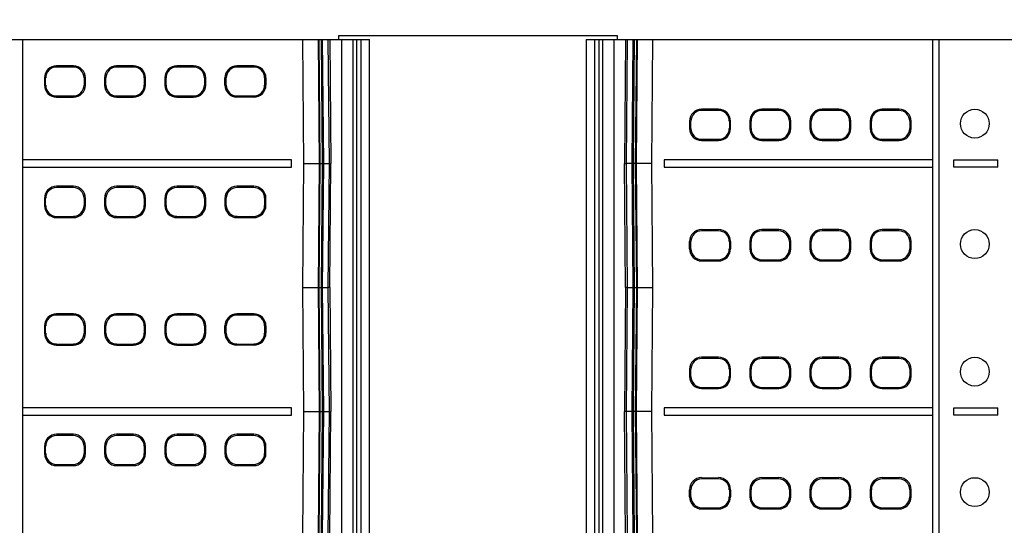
# Model space of a CAD drawing. Header units: inches. Extents: x 0 to 22, y 0 to 17.
# Tile 43 of 51: x 10.635 to 12.245, y 12.615 to 13.441. Entities that reach past the tile are written whole.
import ezdxf

# ---------------------------------------------------------------- set-up
doc = ezdxf.new("R2010")
doc.units = ezdxf.units.IN
doc.header["$LTSCALE"] = 1.21
doc.header["$MEASUREMENT"] = 0
doc.layers.get('0').update_dxf_attribs({"linetype": 'CONTINUOUS'})
doc.layers.add('DIMENSIONS', color=7, linetype='CONTINUOUS')
doc.styles.get("Standard").update_dxf_attribs({"font": 'txt', "width": 0.8})
doc.dimstyles.new('DIMSTYLE_1', dxfattribs={"dimtxt": 0.125, "dimasz": 0.18, "dimexe": 0.125, "dimexo": 0.0625, "dimgap": 0.0625, "dimtad": 0, "dimtih": 1, "dimtoh": 1, "dimdsep": 46, "dimtxsty": 'STANDARD', "dimblk": '_FILLED', "dimblk1": '_FILLED', "dimblk2": '_FILLED', "dimcen": 0.09, "dimadec": 0, "dimazin": 0, "dimtp": 0.02, "dimtm": 0.02, "dimtfac": 1, "dimtofl": 0, "dimtmove": 0, "dimatfit": 3, "dimldrblk": '_FILLED', "dimfxl": 1, "dimtolj": 1, "dimarcsym": 0})

# ---------------------------------------------------------------- blocks, each defined once
blk = doc.blocks.new('_FILLED')
at = {"color": 0, "linetype": 'BYBLOCK'}
blk.add_solid([(0, 0), (-1, 0.1736), (-1, -0.1736)], dxfattribs=at)
blk = doc.blocks.new('*D0')
at = {"layer": 'DIMENSIONS', "color": 2, "linetype": 'CONTINUOUS'}
for p, q in [((8.9341, 13.5372), (7.9365, 13.5372)), ((8.0615, 13.5372), (8.0615, 12.4733)), ((8.0615, 11.1593), (8.0615, 12.2233)), ((10.8498, 11.1593), (7.9365, 11.1593))]:
    blk.add_line(p, q, dxfattribs=at)
at = {"layer": 'DIMENSIONS', "color": 2, "linetype": 'CONTINUOUS', "xscale": 0.18, "yscale": 0.18, "zscale": 0.18}
for p, rotation in [((8.0615, 13.5372), 90), ((8.0615, 11.1593), 270.000000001)]:
    blk.add_blockref('_FILLED', p, dxfattribs=dict(at, rotation=rotation))
at = {"layer": 'DIMENSIONS', "color": 2, "linetype": 'CONTINUOUS', "insert": (8.0615, 12.4108), "char_height": 0.125, "width": 1.225, "attachment_point": 2, "line_spacing_factor": 0.9}
blk.add_mtext('60.4{\\Ftxt.shx;\\W1.000000;\\H0.125000; }[2.378]', dxfattribs=at)
blk = doc.blocks.new('*D1')
at = {"layer": 'DIMENSIONS', "color": 2, "linetype": 'CONTINUOUS'}
for p, q in [((8.8115, 13.3773), (8.8115, 14.4122)), ((13.9565, 13.3773), (13.9565, 14.4122)), ((8.8115, 14.2872), (10.609, 14.2872)), ((13.9565, 14.2872), (12.159, 14.2872))]:
    blk.add_line(p, q, dxfattribs=at)
at = {"layer": 'DIMENSIONS', "color": 2, "linetype": 'CONTINUOUS', "xscale": 0.18, "yscale": 0.18, "zscale": 0.18}
for p, rotation in [((8.8115, 14.2872), 180), ((13.9565, 14.2872), 359.9999999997)]:
    blk.add_blockref('_FILLED', p, dxfattribs=dict(at, rotation=rotation))
at = {"layer": 'DIMENSIONS', "color": 2, "linetype": 'CONTINUOUS', "insert": (11.384, 14.3497), "char_height": 0.125, "width": 1.425, "attachment_point": 2, "line_spacing_factor": 0.9}
blk.add_mtext('130.68{\\Ftxt.shx;\\W1.000000;\\H0.125000; }[5.145]', dxfattribs=at)

msp = doc.modelspace()

# ---------------------------------------------------------------- linework, layer by layer
at = {"color": 7, "linetype": 'CONTINUOUS'}
for p, q in [((8.9719, 13.4093), (11.2067, 13.4093)), ((10.6398, 11.7872), (10.6398, 13.4093)), ((11.0998, 13.2065), (11.098, 13.4093)), ((11.1228, 13.4093), (11.1246, 13.2065)), ((11.1263, 13.2065), (11.1245, 13.4093)), ((11.1277, 13.4093), (11.1295, 13.2065)), ((11.1321, 13.2065), (11.1303, 13.4093)), ((11.139, 13.4093), (11.1408, 13.2065)), ((11.1421, 13.4093), (11.1438, 13.2065)), ((11.1563, 13.4152), (11.1563, 13.4093)), ((11.6124, 13.4152), (11.1563, 13.4152)), ((11.1617, 11.7872), (11.1617, 13.4093)), ((11.1796, 13.4093), (11.1796, 11.7872)), ((11.1862, 11.7872), (11.1862, 13.4093)), ((11.1928, 13.4093), (11.1928, 11.7872)), ((11.2067, 11.7872), (11.2067, 13.4093)), ((11.5613, 13.4093), (11.5613, 11.7872)), ((11.5613, 13.4093), (13.7961, 13.4093)), ((11.5753, 11.7872), (11.5753, 13.4093)), ((11.5819, 13.4093), (11.5819, 11.7872)), ((11.5884, 11.7872), (11.5884, 13.4093)), ((11.6064, 13.4093), (11.6064, 11.7872)), ((11.6124, 13.4093), (11.6124, 13.4152)), ((11.626, 13.4093), (11.6242, 13.2065)), ((11.6273, 13.2065), (11.629, 13.4093)), ((11.6377, 13.4093), (11.636, 13.2065)), ((11.6386, 13.2065), (11.6404, 13.4093)), ((11.6436, 13.4093), (11.6418, 13.2065)), ((11.6435, 13.2065), (11.6452, 13.4093)), ((11.67, 13.4093), (11.6683, 13.2065)), ((12.1283, 11.7872), (12.1283, 13.4093)), ((12.1384, 13.4093), (12.1384, 11.7872)), ((10.7225, 13.366), (10.6949, 13.366)), ((10.7225, 13.364), (10.6949, 13.364)), ((10.8209, 13.366), (10.7933, 13.366)), ((10.8209, 13.364), (10.7933, 13.364)), ((10.9193, 13.366), (10.8918, 13.366)), ((10.9193, 13.364), (10.8918, 13.364)), ((11.0178, 13.366), (10.9902, 13.366)), ((11.0178, 13.364), (10.9902, 13.364)), ((10.6752, 13.3463), (10.6752, 13.3345)), ((10.6772, 13.3423), (10.6772, 13.3462)), ((10.6772, 13.3384), (10.6772, 13.3423)), ((10.6772, 13.3345), (10.6772, 13.3384)), ((10.7401, 13.3462), (10.7401, 13.3423)), ((10.7401, 13.3423), (10.7401, 13.3384)), ((10.7401, 13.3384), (10.7401, 13.3345)), ((10.7422, 13.3345), (10.7422, 13.3463)), ((10.7737, 13.3463), (10.7737, 13.3345)), ((10.7757, 13.3423), (10.7757, 13.3462)), ((10.7757, 13.3384), (10.7757, 13.3423)), ((10.7757, 13.3345), (10.7757, 13.3384)), ((10.8386, 13.3462), (10.8386, 13.3423)), ((10.8386, 13.3423), (10.8386, 13.3384)), ((10.8386, 13.3384), (10.8386, 13.3345)), ((10.8406, 13.3345), (10.8406, 13.3463)), ((10.8721, 13.3463), (10.8721, 13.3345)), ((10.8741, 13.3423), (10.8741, 13.3462)), ((10.8741, 13.3384), (10.8741, 13.3423)), ((10.8741, 13.3345), (10.8741, 13.3384)), ((10.937, 13.3462), (10.937, 13.3423)), ((10.937, 13.3423), (10.937, 13.3384)), ((10.937, 13.3384), (10.937, 13.3345)), ((10.939, 13.3345), (10.939, 13.3463)), ((10.9705, 13.3345), (10.9705, 13.3463)), ((10.9725, 13.3423), (10.9725, 13.3462)), ((10.9725, 13.3384), (10.9725, 13.3423)), ((10.9725, 13.3345), (10.9725, 13.3384)), ((11.0354, 13.3462), (11.0354, 13.3423)), ((11.0354, 13.3423), (11.0354, 13.3384)), ((11.0354, 13.3384), (11.0354, 13.3345)), ((11.0374, 13.3463), (11.0374, 13.3345)), ((10.6949, 13.3168), (10.7225, 13.3168)), ((10.6949, 13.3148), (10.7225, 13.3148)), ((10.7933, 13.3168), (10.8209, 13.3168)), ((10.7933, 13.3148), (10.8209, 13.3148)), ((10.8918, 13.3168), (10.9193, 13.3168)), ((10.8918, 13.3148), (10.9193, 13.3148)), ((10.9902, 13.3168), (11.0178, 13.3168)), ((11.0178, 13.3148), (10.9902, 13.3148)), ((11.7779, 13.2951), (11.7503, 13.2951)), ((11.7779, 13.2931), (11.7503, 13.2931)), ((11.8763, 13.2951), (11.8487, 13.2951)), ((11.8763, 13.2931), (11.8487, 13.2931)), ((11.9747, 13.2951), (11.9472, 13.2951)), ((11.9747, 13.2931), (11.9472, 13.2931)), ((12.0732, 13.2951), (12.0456, 13.2951)), ((12.0732, 13.2931), (12.0456, 13.2931)), ((11.7306, 13.2754), (11.7306, 13.2636)), ((11.7327, 13.2715), (11.7327, 13.2754)), ((11.7956, 13.2754), (11.7956, 13.2715)), ((11.7976, 13.2636), (11.7976, 13.2754)), ((11.8291, 13.2754), (11.8291, 13.2636)), ((11.8311, 13.2715), (11.8311, 13.2754)), ((11.894, 13.2754), (11.894, 13.2715)), ((11.896, 13.2636), (11.896, 13.2754)), ((11.9275, 13.2754), (11.9275, 13.2636)), ((11.9295, 13.2715), (11.9295, 13.2754)), ((11.9924, 13.2754), (11.9924, 13.2715)), ((11.9944, 13.2636), (11.9944, 13.2754)), ((12.0259, 13.2754), (12.0259, 13.2636)), ((12.0279, 13.2715), (12.0279, 13.2754)), ((12.0908, 13.2754), (12.0908, 13.2715)), ((12.0928, 13.2636), (12.0928, 13.2754)), ((11.7327, 13.2676), (11.7327, 13.2715)), ((11.7327, 13.2637), (11.7327, 13.2676)), ((11.7956, 13.2715), (11.7956, 13.2676)), ((11.7956, 13.2676), (11.7956, 13.2637)), ((11.8311, 13.2676), (11.8311, 13.2715)), ((11.8311, 13.2637), (11.8311, 13.2676)), ((11.894, 13.2715), (11.894, 13.2676)), ((11.894, 13.2676), (11.894, 13.2637)), ((11.9295, 13.2676), (11.9295, 13.2715)), ((11.9295, 13.2637), (11.9295, 13.2676)), ((11.9924, 13.2715), (11.9924, 13.2676)), ((11.9924, 13.2676), (11.9924, 13.2637)), ((12.0279, 13.2676), (12.0279, 13.2715)), ((12.0279, 13.2637), (12.0279, 13.2676)), ((12.0908, 13.2715), (12.0908, 13.2676)), ((12.0908, 13.2676), (12.0908, 13.2637)), ((11.7503, 13.2459), (11.7779, 13.2459)), ((11.7503, 13.2439), (11.7779, 13.2439)), ((11.8487, 13.2459), (11.8763, 13.2459)), ((11.8487, 13.2439), (11.8763, 13.2439)), ((11.9472, 13.2459), (11.9747, 13.2459)), ((11.9472, 13.2439), (11.9747, 13.2439)), ((12.0456, 13.2459), (12.0732, 13.2459)), ((12.0456, 13.2439), (12.0732, 13.2439)), ((11.0791, 13.2124), (10.6398, 13.2124)), ((11.0791, 13.2006), (11.0791, 13.2124)), ((11.689, 13.2124), (11.689, 13.2006)), ((12.1283, 13.2124), (11.689, 13.2124)), ((12.1629, 13.2006), (12.1629, 13.2124)), ((12.1629, 13.2124), (12.2346, 13.2124)), ((12.2346, 13.2006), (12.2346, 13.2124)), ((10.6398, 13.2006), (11.0791, 13.2006)), ((11.098, 13.0038), (11.0998, 13.2065)), ((11.0998, 13.2065), (11.1246, 13.2065)), ((11.1246, 13.2065), (11.1228, 13.0038)), ((11.1245, 13.0038), (11.1263, 13.2065)), ((11.1246, 13.2065), (11.1263, 13.2065)), ((11.1263, 13.2065), (11.1295, 13.2065)), ((11.1295, 13.2065), (11.1277, 13.0038)), ((11.1295, 13.2065), (11.1318, 13.2065)), ((11.1303, 13.0037), (11.1321, 13.2065)), ((11.1318, 13.2065), (11.1321, 13.2065)), ((11.1321, 13.2065), (11.1408, 13.2065)), ((11.1408, 13.2065), (11.139, 13.0038)), ((11.1408, 13.2065), (11.1438, 13.2065)), ((11.1421, 13.0037), (11.1438, 13.2065)), ((11.626, 13.0037), (11.6242, 13.2065)), ((11.6242, 13.2065), (11.6273, 13.2065)), ((11.629, 13.0038), (11.6273, 13.2065)), ((11.636, 13.2065), (11.6273, 13.2065)), ((11.636, 13.2065), (11.6377, 13.0038)), ((11.6363, 13.2065), (11.636, 13.2065)), ((11.6386, 13.2065), (11.6363, 13.2065)), ((11.6404, 13.0038), (11.6386, 13.2065)), ((11.6418, 13.2065), (11.6386, 13.2065)), ((11.6418, 13.2065), (11.6436, 13.0038)), ((11.6418, 13.2065), (11.6435, 13.2065)), ((11.6452, 13.0038), (11.6435, 13.2065)), ((11.6683, 13.2065), (11.6435, 13.2065)), ((11.6683, 13.2065), (11.67, 13.0038)), ((11.689, 13.2006), (12.1283, 13.2006)), ((12.2346, 13.2006), (12.1629, 13.2006)), ((10.7225, 13.1691), (10.6949, 13.1691)), ((10.7225, 13.1672), (10.6949, 13.1672)), ((10.8209, 13.1691), (10.7933, 13.1691)), ((10.8209, 13.1672), (10.7933, 13.1672)), ((10.9193, 13.1691), (10.8918, 13.1691)), ((10.9193, 13.1672), (10.8918, 13.1672)), ((11.0178, 13.1691), (10.9902, 13.1691)), ((11.0178, 13.1672), (10.9902, 13.1672)), ((10.6752, 13.1494), (10.6752, 13.1376)), ((10.6772, 13.1455), (10.6772, 13.1494)), ((10.6772, 13.1415), (10.6772, 13.1455)), ((10.7401, 13.1494), (10.7401, 13.1455)), ((10.7401, 13.1455), (10.7401, 13.1415)), ((10.7422, 13.1376), (10.7422, 13.1494)), ((10.7737, 13.1494), (10.7737, 13.1376)), ((10.7757, 13.1455), (10.7757, 13.1494)), ((10.7757, 13.1415), (10.7757, 13.1455)), ((10.8386, 13.1494), (10.8386, 13.1455)), ((10.8386, 13.1455), (10.8386, 13.1415)), ((10.8406, 13.1376), (10.8406, 13.1494)), ((10.8721, 13.1494), (10.8721, 13.1376)), ((10.8741, 13.1455), (10.8741, 13.1494)), ((10.8741, 13.1415), (10.8741, 13.1455)), ((10.937, 13.1494), (10.937, 13.1455)), ((10.937, 13.1455), (10.937, 13.1415)), ((10.939, 13.1376), (10.939, 13.1494)), ((10.9705, 13.1494), (10.9705, 13.1376)), ((10.9725, 13.1455), (10.9725, 13.1494)), ((10.9725, 13.1415), (10.9725, 13.1455)), ((11.0354, 13.1494), (11.0354, 13.1455)), ((11.0354, 13.1455), (11.0354, 13.1415)), ((11.0374, 13.1376), (11.0374, 13.1494)), ((10.6772, 13.1376), (10.6772, 13.1415)), ((10.7401, 13.1415), (10.7401, 13.1376)), ((10.7757, 13.1376), (10.7757, 13.1415)), ((10.8386, 13.1415), (10.8386, 13.1376)), ((10.8741, 13.1376), (10.8741, 13.1415)), ((10.937, 13.1415), (10.937, 13.1376)), ((10.9725, 13.1376), (10.9725, 13.1415)), ((11.0354, 13.1415), (11.0354, 13.1376)), ((10.6949, 13.1199), (10.7225, 13.1199)), ((10.6949, 13.1179), (10.7225, 13.1179)), ((10.7933, 13.1199), (10.8209, 13.1199)), ((10.7933, 13.1179), (10.8209, 13.1179)), ((10.8918, 13.1199), (10.9193, 13.1199)), ((10.8918, 13.1179), (10.9193, 13.1179)), ((10.9902, 13.1199), (11.0178, 13.1199)), ((10.9902, 13.1179), (11.0178, 13.1179)), ((11.7503, 13.0983), (11.7779, 13.0983)), ((11.7779, 13.0963), (11.7503, 13.0963)), ((11.8763, 13.0983), (11.8487, 13.0983)), ((11.8763, 13.0963), (11.8487, 13.0963)), ((11.9747, 13.0983), (11.9472, 13.0983)), ((11.9747, 13.0963), (11.9472, 13.0963)), ((12.0732, 13.0983), (12.0456, 13.0983)), ((12.0732, 13.0963), (12.0456, 13.0963)), ((11.7306, 13.0668), (11.7306, 13.0786)), ((11.7327, 13.0747), (11.7327, 13.0786)), ((11.7327, 13.0707), (11.7327, 13.0747)), ((11.7327, 13.0668), (11.7327, 13.0707)), ((11.7956, 13.0786), (11.7956, 13.0747)), ((11.7956, 13.0747), (11.7956, 13.0707)), ((11.7956, 13.0707), (11.7956, 13.0668)), ((11.7976, 13.0786), (11.7976, 13.0668)), ((11.8291, 13.0786), (11.8291, 13.0668)), ((11.8311, 13.0747), (11.8311, 13.0786)), ((11.8311, 13.0707), (11.8311, 13.0747)), ((11.8311, 13.0668), (11.8311, 13.0707)), ((11.894, 13.0786), (11.894, 13.0747)), ((11.894, 13.0747), (11.894, 13.0707)), ((11.894, 13.0707), (11.894, 13.0668)), ((11.896, 13.0668), (11.896, 13.0786)), ((11.9275, 13.0786), (11.9275, 13.0668)), ((11.9295, 13.0747), (11.9295, 13.0786)), ((11.9295, 13.0707), (11.9295, 13.0747)), ((11.9295, 13.0668), (11.9295, 13.0707)), ((11.9924, 13.0786), (11.9924, 13.0747)), ((11.9924, 13.0747), (11.9924, 13.0707)), ((11.9924, 13.0707), (11.9924, 13.0668)), ((11.9944, 13.0668), (11.9944, 13.0786)), ((12.0259, 13.0786), (12.0259, 13.0668)), ((12.0279, 13.0747), (12.0279, 13.0786)), ((12.0279, 13.0707), (12.0279, 13.0747)), ((12.0279, 13.0668), (12.0279, 13.0707)), ((12.0908, 13.0786), (12.0908, 13.0747)), ((12.0908, 13.0747), (12.0908, 13.0707)), ((12.0908, 13.0707), (12.0908, 13.0668)), ((12.0928, 13.0668), (12.0928, 13.0786)), ((11.7503, 13.049), (11.7779, 13.049)), ((11.7503, 13.0471), (11.7779, 13.0471)), ((11.8487, 13.049), (11.8763, 13.049)), ((11.8487, 13.0471), (11.8763, 13.0471)), ((11.9472, 13.049), (11.9747, 13.049)), ((11.9472, 13.0471), (11.9747, 13.0471)), ((12.0456, 13.049), (12.0732, 13.049)), ((12.0456, 13.0471), (12.0732, 13.0471)), ((11.0998, 12.801), (11.098, 13.0038)), ((11.098, 13.0038), (11.1228, 13.0038)), ((11.1228, 13.0038), (11.1246, 12.801)), ((11.1245, 13.0038), (11.1228, 13.0038)), ((11.1263, 12.801), (11.1245, 13.0038)), ((11.1245, 13.0038), (11.1277, 13.0038)), ((11.1277, 13.0038), (11.1295, 12.801)), ((11.1303, 13.0038), (11.1277, 13.0038)), ((11.1321, 12.801), (11.1303, 13.0038)), ((11.1303, 13.0038), (11.139, 13.0038)), ((11.139, 13.0038), (11.1408, 12.801)), ((11.1421, 13.0038), (11.139, 13.0038)), ((11.1421, 13.0038), (11.1438, 12.801)), ((11.626, 13.0038), (11.6242, 12.801)), ((11.629, 13.0038), (11.626, 13.0038)), ((11.6273, 12.801), (11.629, 13.0038)), ((11.629, 13.0038), (11.6377, 13.0038)), ((11.6377, 13.0038), (11.636, 12.801)), ((11.6377, 13.0038), (11.6404, 13.0038)), ((11.6386, 12.801), (11.6404, 13.0038)), ((11.6404, 13.0038), (11.6436, 13.0038)), ((11.6436, 13.0038), (11.6418, 12.801)), ((11.6435, 12.801), (11.6452, 13.0038)), ((11.6452, 13.0038), (11.6436, 13.0038)), ((11.6452, 13.0038), (11.67, 13.0038)), ((11.67, 13.0038), (11.6683, 12.801)), ((10.7225, 12.9605), (10.6949, 12.9605)), ((10.7225, 12.9585), (10.6949, 12.9585)), ((10.8209, 12.9605), (10.7933, 12.9605)), ((10.8209, 12.9585), (10.7933, 12.9585)), ((10.9193, 12.9605), (10.8918, 12.9605)), ((10.9193, 12.9585), (10.8918, 12.9585)), ((11.0178, 12.9605), (10.9902, 12.9605)), ((11.0178, 12.9585), (10.9902, 12.9585)), ((10.6752, 12.9408), (10.6752, 12.929)), ((10.6772, 12.9368), (10.6772, 12.9407)), ((10.6772, 12.9329), (10.6772, 12.9368)), ((10.7401, 12.9407), (10.7401, 12.9368)), ((10.7401, 12.9368), (10.7401, 12.9329)), ((10.7422, 12.929), (10.7422, 12.9408)), ((10.7737, 12.9408), (10.7737, 12.929)), ((10.7757, 12.9368), (10.7757, 12.9407)), ((10.7757, 12.9329), (10.7757, 12.9368)), ((10.8386, 12.9407), (10.8386, 12.9368)), ((10.8386, 12.9368), (10.8386, 12.9329)), ((10.8406, 12.929), (10.8406, 12.9408)), ((10.8721, 12.9408), (10.8721, 12.929)), ((10.8741, 12.9368), (10.8741, 12.9407)), ((10.8741, 12.9329), (10.8741, 12.9368)), ((10.937, 12.9407), (10.937, 12.9368)), ((10.937, 12.9368), (10.937, 12.9329)), ((10.939, 12.929), (10.939, 12.9408)), ((10.9705, 12.929), (10.9705, 12.9408)), ((10.9725, 12.9368), (10.9725, 12.9407)), ((10.9725, 12.9329), (10.9725, 12.9368)), ((11.0354, 12.9407), (11.0354, 12.9368)), ((11.0354, 12.9368), (11.0354, 12.9329)), ((11.0374, 12.9408), (11.0374, 12.929)), ((10.6772, 12.929), (10.6772, 12.9329)), ((10.7401, 12.9329), (10.7401, 12.929)), ((10.7757, 12.929), (10.7757, 12.9329)), ((10.8386, 12.9329), (10.8386, 12.929)), ((10.8741, 12.929), (10.8741, 12.9329)), ((10.937, 12.9329), (10.937, 12.929)), ((10.9725, 12.929), (10.9725, 12.9329)), ((11.0354, 12.9329), (11.0354, 12.929)), ((10.6949, 12.9112), (10.7225, 12.9112)), ((10.6949, 12.9093), (10.7225, 12.9093)), ((10.7933, 12.9112), (10.8209, 12.9112)), ((10.7933, 12.9093), (10.8209, 12.9093)), ((10.8918, 12.9112), (10.9193, 12.9112)), ((10.8918, 12.9093), (10.9193, 12.9093)), ((10.9902, 12.9112), (11.0178, 12.9112)), ((11.0178, 12.9093), (10.9902, 12.9093)), ((11.7779, 12.8896), (11.7503, 12.8896)), ((11.7779, 12.8876), (11.7503, 12.8876)), ((11.8763, 12.8896), (11.8487, 12.8896)), ((11.8763, 12.8876), (11.8487, 12.8876)), ((11.9747, 12.8896), (11.9472, 12.8896)), ((11.9747, 12.8876), (11.9472, 12.8876)), ((12.0732, 12.8896), (12.0456, 12.8896)), ((12.0732, 12.8876), (12.0456, 12.8876)), ((11.7306, 12.8699), (11.7306, 12.8581)), ((11.7327, 12.866), (11.7327, 12.8699)), ((11.7956, 12.8699), (11.7956, 12.866)), ((11.7976, 12.8581), (11.7976, 12.8699)), ((11.8291, 12.8699), (11.8291, 12.8581)), ((11.8311, 12.866), (11.8311, 12.8699)), ((11.894, 12.8699), (11.894, 12.866)), ((11.896, 12.8581), (11.896, 12.8699)), ((11.9275, 12.8699), (11.9275, 12.8581)), ((11.9295, 12.866), (11.9295, 12.8699)), ((11.9924, 12.8699), (11.9924, 12.866)), ((11.9944, 12.8581), (11.9944, 12.8699)), ((12.0259, 12.8699), (12.0259, 12.8581)), ((12.0279, 12.866), (12.0279, 12.8699)), ((12.0908, 12.8699), (12.0908, 12.866)), ((12.0928, 12.8581), (12.0928, 12.8699)), ((11.7327, 12.8621), (11.7327, 12.866)), ((11.7327, 12.8581), (11.7327, 12.8621)), ((11.7956, 12.866), (11.7956, 12.8621)), ((11.7956, 12.8621), (11.7956, 12.8581)), ((11.8311, 12.8621), (11.8311, 12.866)), ((11.8311, 12.8581), (11.8311, 12.8621)), ((11.894, 12.866), (11.894, 12.8621)), ((11.894, 12.8621), (11.894, 12.8581)), ((11.9295, 12.8621), (11.9295, 12.866)), ((11.9295, 12.8581), (11.9295, 12.8621)), ((11.9924, 12.866), (11.9924, 12.8621)), ((11.9924, 12.8621), (11.9924, 12.8581)), ((12.0279, 12.8621), (12.0279, 12.866)), ((12.0279, 12.8581), (12.0279, 12.8621)), ((12.0908, 12.866), (12.0908, 12.8621)), ((12.0908, 12.8621), (12.0908, 12.8581)), ((11.7503, 12.8404), (11.7779, 12.8404)), ((11.7503, 12.8384), (11.7779, 12.8384)), ((11.8487, 12.8404), (11.8763, 12.8404)), ((11.8487, 12.8384), (11.8763, 12.8384)), ((11.9472, 12.8404), (11.9747, 12.8404)), ((11.9472, 12.8384), (11.9747, 12.8384)), ((12.0456, 12.8404), (12.0732, 12.8404)), ((12.0456, 12.8384), (12.0732, 12.8384)), ((11.0791, 12.8069), (10.6398, 12.8069)), ((11.0791, 12.7951), (11.0791, 12.8069)), ((11.689, 12.8069), (11.689, 12.7951)), ((12.1283, 12.8069), (11.689, 12.8069)), ((12.1629, 12.8069), (12.2346, 12.8069)), ((12.1629, 12.7951), (12.1629, 12.8069)), ((12.2346, 12.7951), (12.2346, 12.8069)), ((10.6398, 12.7951), (11.0791, 12.7951)), ((11.098, 12.5983), (11.0998, 12.801)), ((11.0998, 12.801), (11.1246, 12.801)), ((11.1246, 12.801), (11.1228, 12.5983)), ((11.1245, 12.5982), (11.1263, 12.801)), ((11.1246, 12.801), (11.1263, 12.801)), ((11.1263, 12.801), (11.1295, 12.801)), ((11.1295, 12.801), (11.1277, 12.5983)), ((11.1295, 12.801), (11.1318, 12.801)), ((11.1303, 12.5982), (11.1321, 12.801)), ((11.1318, 12.801), (11.1321, 12.801)), ((11.1321, 12.801), (11.1408, 12.801)), ((11.1408, 12.801), (11.139, 12.5983)), ((11.1408, 12.801), (11.1438, 12.801)), ((11.1421, 12.5982), (11.1438, 12.801)), ((11.626, 12.5982), (11.6242, 12.801)), ((11.6273, 12.801), (11.6242, 12.801)), ((11.629, 12.5983), (11.6273, 12.801)), ((11.636, 12.801), (11.6273, 12.801)), ((11.636, 12.801), (11.6377, 12.5983)), ((11.6363, 12.801), (11.636, 12.801)), ((11.6386, 12.801), (11.6363, 12.801)), ((11.6404, 12.5983), (11.6386, 12.801)), ((11.6418, 12.801), (11.6386, 12.801)), ((11.6418, 12.801), (11.6436, 12.5983)), ((11.6435, 12.801), (11.6418, 12.801)), ((11.6452, 12.5983), (11.6435, 12.801)), ((11.6683, 12.801), (11.6435, 12.801)), ((11.6683, 12.801), (11.67, 12.5983)), ((11.689, 12.7951), (12.1283, 12.7951)), ((12.2346, 12.7951), (12.1629, 12.7951)), ((10.7225, 12.7636), (10.6949, 12.7636)), ((10.7225, 12.7616), (10.6949, 12.7616)), ((10.8209, 12.7636), (10.7933, 12.7636)), ((10.8209, 12.7616), (10.7933, 12.7616)), ((10.9193, 12.7636), (10.8918, 12.7636)), ((10.9193, 12.7616), (10.8918, 12.7616)), ((11.0178, 12.7636), (10.9902, 12.7636)), ((11.0178, 12.7616), (10.9902, 12.7616)), ((10.6752, 12.7439), (10.6752, 12.7321)), ((10.6772, 12.74), (10.6772, 12.7439)), ((10.7401, 12.7439), (10.7401, 12.74)), ((10.7422, 12.7321), (10.7422, 12.7439)), ((10.7737, 12.7439), (10.7737, 12.7321)), ((10.7757, 12.74), (10.7757, 12.7439)), ((10.8386, 12.7439), (10.8386, 12.74)), ((10.8406, 12.7321), (10.8406, 12.7439)), ((10.8721, 12.7439), (10.8721, 12.7321)), ((10.8741, 12.74), (10.8741, 12.7439)), ((10.937, 12.7439), (10.937, 12.74)), ((10.939, 12.7321), (10.939, 12.7439)), ((10.9705, 12.7439), (10.9705, 12.7321)), ((10.9725, 12.74), (10.9725, 12.7439)), ((11.0354, 12.7439), (11.0354, 12.74)), ((11.0374, 12.7321), (11.0374, 12.7439)), ((10.6772, 12.736), (10.6772, 12.74)), ((10.6772, 12.7321), (10.6772, 12.736)), ((10.7401, 12.74), (10.7401, 12.736)), ((10.7401, 12.736), (10.7401, 12.7321)), ((10.7757, 12.736), (10.7757, 12.74)), ((10.7757, 12.7321), (10.7757, 12.736)), ((10.8386, 12.74), (10.8386, 12.736)), ((10.8386, 12.736), (10.8386, 12.7321)), ((10.8741, 12.736), (10.8741, 12.74)), ((10.8741, 12.7321), (10.8741, 12.736)), ((10.937, 12.74), (10.937, 12.736)), ((10.937, 12.736), (10.937, 12.7321)), ((10.9725, 12.736), (10.9725, 12.74)), ((10.9725, 12.7321), (10.9725, 12.736)), ((11.0354, 12.74), (11.0354, 12.736)), ((11.0354, 12.736), (11.0354, 12.7321)), ((10.6949, 12.7144), (10.7225, 12.7144)), ((10.6949, 12.7124), (10.7225, 12.7124)), ((10.7933, 12.7144), (10.8209, 12.7144)), ((10.7933, 12.7124), (10.8209, 12.7124)), ((10.8918, 12.7144), (10.9193, 12.7144)), ((10.8918, 12.7124), (10.9193, 12.7124)), ((10.9902, 12.7144), (11.0178, 12.7144)), ((10.9902, 12.7124), (11.0178, 12.7124)), ((11.7503, 12.6927), (11.7779, 12.6927)), ((11.8763, 12.6927), (11.8487, 12.6927)), ((11.9747, 12.6927), (11.9472, 12.6927)), ((12.0732, 12.6927), (12.0456, 12.6927)), ((11.7779, 12.6908), (11.7503, 12.6908)), ((11.8763, 12.6908), (11.8487, 12.6908)), ((11.9747, 12.6908), (11.9472, 12.6908)), ((12.0732, 12.6908), (12.0456, 12.6908)), ((11.7306, 12.6613), (11.7306, 12.6731)), ((11.7327, 12.6692), (11.7327, 12.6731)), ((11.7327, 12.6652), (11.7327, 12.6692)), ((11.7327, 12.6613), (11.7327, 12.6652)), ((11.7956, 12.6731), (11.7956, 12.6692)), ((11.7956, 12.6692), (11.7956, 12.6652)), ((11.7956, 12.6652), (11.7956, 12.6613)), ((11.7976, 12.6731), (11.7976, 12.6613)), ((11.8291, 12.6731), (11.8291, 12.6613)), ((11.8311, 12.6692), (11.8311, 12.6731)), ((11.8311, 12.6652), (11.8311, 12.6692)), ((11.8311, 12.6613), (11.8311, 12.6652)), ((11.894, 12.6731), (11.894, 12.6692)), ((11.894, 12.6692), (11.894, 12.6652)), ((11.894, 12.6652), (11.894, 12.6613)), ((11.896, 12.6613), (11.896, 12.6731)), ((11.9275, 12.6731), (11.9275, 12.6613)), ((11.9295, 12.6692), (11.9295, 12.6731)), ((11.9295, 12.6652), (11.9295, 12.6692)), ((11.9295, 12.6613), (11.9295, 12.6652)), ((11.9924, 12.6731), (11.9924, 12.6692)), ((11.9924, 12.6692), (11.9924, 12.6652)), ((11.9924, 12.6652), (11.9924, 12.6613)), ((11.9944, 12.6613), (11.9944, 12.6731)), ((12.0259, 12.6731), (12.0259, 12.6613)), ((12.0279, 12.6692), (12.0279, 12.6731)), ((12.0279, 12.6652), (12.0279, 12.6692)), ((12.0279, 12.6613), (12.0279, 12.6652)), ((12.0908, 12.6731), (12.0908, 12.6692)), ((12.0908, 12.6692), (12.0908, 12.6652)), ((12.0908, 12.6652), (12.0908, 12.6613)), ((12.0928, 12.6613), (12.0928, 12.6731)), ((11.7503, 12.6435), (11.7779, 12.6435)), ((11.7503, 12.6416), (11.7779, 12.6416)), ((11.8487, 12.6435), (11.8763, 12.6435)), ((11.8487, 12.6416), (11.8763, 12.6416)), ((11.9472, 12.6435), (11.9747, 12.6435)), ((11.9472, 12.6416), (11.9747, 12.6416)), ((12.0456, 12.6435), (12.0732, 12.6435)), ((12.0456, 12.6416), (12.0732, 12.6416))]:
    msp.add_line(p, q, dxfattribs=at)
for centre in [(12.1972, 13.2715), (12.1972, 13.0746), (12.1972, 12.866), (12.1972, 12.6691)]:
    msp.add_circle(centre, 0.0236, dxfattribs=at)
for centre, radius, start, end in [((10.6949, 13.3463), 0.0197, 90, 180), ((10.6949, 13.3464), 0.0176, 90.0743, 180.062), ((10.7225, 13.3463), 0.0197, 0, 90), ((10.7225, 13.3464), 0.0176, 359.9613, 89.9943), ((10.7933, 13.3463), 0.0197, 90, 180), ((10.7934, 13.3464), 0.0176, 90.0743, 180.062), ((10.8209, 13.3463), 0.0197, 0, 90), ((10.8209, 13.3464), 0.0176, 359.9472, 89.9257), ((10.8918, 13.3463), 0.0197, 90, 180), ((10.8918, 13.3464), 0.0176, 90.0743, 180.062), ((10.9193, 13.3463), 0.0197, 0, 90), ((10.9193, 13.3464), 0.0176, 47.3004, 89.9943), ((10.9192, 13.3463), 0.0178, 359.9613, 47.3138), ((10.9902, 13.3463), 0.0197, 90, 180), ((10.9902, 13.3464), 0.0176, 90.0057, 180.0303), ((11.0178, 13.3463), 0.0197, 0, 90), ((11.0177, 13.3464), 0.0176, 359.9472, 89.9257), ((10.6949, 13.3345), 0.0197, 180, 270), ((10.6949, 13.3344), 0.0176, 179.9333, 269.9309), ((10.7225, 13.3345), 0.0197, 270, 360), ((10.7225, 13.3344), 0.0176, 270.0691, 0.0761), ((10.7933, 13.3345), 0.0197, 180, 270), ((10.7933, 13.3344), 0.0176, 179.9333, 269.9309), ((10.8209, 13.3345), 0.0197, 270, 360), ((10.8209, 13.3344), 0.0176, 270.0691, 0.0761), ((10.8918, 13.3345), 0.0197, 180, 270), ((10.8918, 13.3344), 0.0176, 179.9594, 270.0243), ((10.9193, 13.3345), 0.0197, 270, 360), ((10.9193, 13.3344), 0.0176, 270.0691, 0.0761), ((10.9902, 13.3345), 0.0197, 180, 270), ((10.9902, 13.3344), 0.0176, 179.9333, 269.9309), ((11.0178, 13.3345), 0.0197, 270, 360), ((11.0178, 13.3344), 0.0176, 270.0691, 0.0761), ((11.7503, 13.2754), 0.0197, 90, 180), ((11.7503, 13.2755), 0.0176, 90.0691, 180.0761), ((11.7779, 13.2754), 0.0197, 0, 90), ((11.7779, 13.2755), 0.0176, 359.9594, 90.0243), ((11.8487, 13.2754), 0.0197, 90, 180), ((11.8487, 13.2755), 0.0176, 90.0691, 180.0761), ((11.8763, 13.2754), 0.0197, 0, 90), ((11.8763, 13.2755), 0.0176, 359.9594, 90.0243), ((11.9472, 13.2754), 0.0197, 90, 180), ((11.9472, 13.2755), 0.0176, 90.0691, 180.0761), ((11.9747, 13.2754), 0.0197, 0, 90), ((11.9747, 13.2755), 0.0176, 359.9594, 90.0243), ((12.0456, 13.2754), 0.0197, 90, 180), ((12.0456, 13.2755), 0.0176, 89.9758, 180.032), ((12.0732, 13.2754), 0.0197, 0, 90), ((12.0732, 13.2755), 0.0176, 359.9333, 89.9309), ((11.7503, 13.2636), 0.0197, 180, 270), ((11.7503, 13.2635), 0.0176, 179.9472, 269.9257), ((11.7779, 13.2636), 0.0197, 270, 360), ((11.7779, 13.2635), 0.0176, 270.0743, 0.062), ((11.8487, 13.2636), 0.0197, 180, 270), ((11.8487, 13.2635), 0.0176, 179.9613, 269.9943), ((11.8763, 13.2636), 0.0197, 270, 360), ((11.8763, 13.2635), 0.0176, 270.0743, 0.062), ((11.9472, 13.2636), 0.0197, 180, 270), ((11.9472, 13.2635), 0.0176, 179.9613, 269.9943), ((11.9747, 13.2636), 0.0197, 270, 360), ((11.9747, 13.2635), 0.0176, 270.0743, 0.062), ((12.0456, 13.2636), 0.0197, 180, 270), ((12.0456, 13.2635), 0.0176, 179.9472, 269.9257), ((12.0732, 13.2636), 0.0197, 270, 360), ((12.0731, 13.2635), 0.0176, 270.0743, 0.062), ((10.6949, 13.1494), 0.0197, 90, 180), ((10.6949, 13.1495), 0.0176, 90.0743, 180.062), ((10.7225, 13.1494), 0.0197, 0, 90), ((10.7225, 13.1495), 0.0176, 359.9472, 89.9257), ((10.7933, 13.1494), 0.0197, 90, 180), ((10.7934, 13.1495), 0.0176, 90.0743, 180.062), ((10.8209, 13.1494), 0.0197, 0, 90), ((10.8209, 13.1495), 0.0176, 359.9613, 89.9943), ((10.8918, 13.1494), 0.0197, 90, 180), ((10.8918, 13.1495), 0.0176, 90.0743, 180.062), ((10.9193, 13.1494), 0.0197, 0, 90), ((10.9193, 13.1495), 0.0176, 47.3004, 89.9943), ((10.9192, 13.1494), 0.0178, 359.9613, 47.3138), ((10.9902, 13.1494), 0.0197, 90, 180), ((10.9902, 13.1495), 0.0176, 90.0743, 180.062), ((11.0178, 13.1494), 0.0197, 0, 90), ((11.0177, 13.1495), 0.0176, 359.9472, 89.9257), ((10.6949, 13.1376), 0.0197, 180, 270), ((10.6949, 13.1375), 0.0176, 179.9333, 269.9309), ((10.7225, 13.1376), 0.0197, 270, 360), ((10.7225, 13.1376), 0.0176, 269.9758, 0.032), ((10.7933, 13.1376), 0.0197, 180, 270), ((10.7933, 13.1376), 0.0176, 179.9594, 270.0243), ((10.8209, 13.1376), 0.0197, 270, 360), ((10.8209, 13.1375), 0.0176, 270.0691, 0.0761), ((10.8918, 13.1376), 0.0197, 180, 270), ((10.8918, 13.1376), 0.0176, 179.9594, 270.0243), ((10.9193, 13.1376), 0.0197, 270, 360), ((10.9193, 13.1375), 0.0176, 270.0691, 0.0761), ((10.9902, 13.1376), 0.0197, 180, 270), ((10.9902, 13.1376), 0.0176, 179.9594, 270.0243), ((11.0178, 13.1376), 0.0197, 270, 360), ((11.0178, 13.1375), 0.0176, 270.0691, 0.0761), ((11.7503, 13.0786), 0.0197, 90, 180), ((11.7503, 13.0787), 0.0176, 90.0691, 180.0761), ((11.7779, 13.0786), 0.0197, 0, 90), ((11.7779, 13.0787), 0.0176, 359.9333, 89.9309), ((11.8487, 13.0786), 0.0197, 90, 180), ((11.8487, 13.0787), 0.0176, 90.0691, 180.0761), ((11.8763, 13.0786), 0.0197, 0, 90), ((11.8763, 13.0786), 0.0176, 359.9594, 90.0243), ((11.9472, 13.0786), 0.0197, 90, 180), ((11.9472, 13.0787), 0.0176, 90.0691, 180.0761), ((11.9747, 13.0786), 0.0197, 0, 90), ((11.9747, 13.0787), 0.0176, 359.9333, 89.9309), ((12.0456, 13.0786), 0.0197, 90, 180), ((12.0456, 13.0787), 0.0176, 90.0691, 180.0761), ((12.0732, 13.0786), 0.0197, 0, 90), ((12.0732, 13.0787), 0.0176, 359.9333, 89.9309), ((11.7503, 13.0668), 0.0197, 180, 270), ((11.7503, 13.0667), 0.0176, 179.9472, 269.9257), ((11.7779, 13.0668), 0.0197, 270, 360), ((11.7779, 13.0667), 0.0176, 270.0057, 0.0303), ((11.8487, 13.0668), 0.0197, 180, 270), ((11.8487, 13.0667), 0.0176, 179.9613, 269.9943), ((11.8763, 13.0668), 0.0197, 270, 360), ((11.8763, 13.0667), 0.0176, 270.0743, 0.062), ((11.9472, 13.0668), 0.0197, 180, 270), ((11.9472, 13.0667), 0.0176, 179.9472, 269.9257), ((11.9747, 13.0668), 0.0197, 270, 360), ((11.9747, 13.0667), 0.0176, 270.0743, 0.062), ((12.0456, 13.0668), 0.0197, 180, 270), ((12.0456, 13.0667), 0.0176, 179.9613, 269.9943), ((12.0732, 13.0668), 0.0197, 270, 360), ((12.0731, 13.0667), 0.0176, 270.0743, 0.062), ((10.6949, 12.9408), 0.0197, 90, 180), ((10.6949, 12.9409), 0.0176, 90.0743, 180.062), ((10.7225, 12.9408), 0.0197, 0, 90), ((10.7225, 12.9409), 0.0176, 359.9613, 89.9943), ((10.7933, 12.9408), 0.0197, 90, 180), ((10.7934, 12.9409), 0.0176, 90.0743, 180.062), ((10.8209, 12.9408), 0.0197, 0, 90), ((10.8209, 12.9409), 0.0176, 359.9472, 89.9257), ((10.8918, 12.9408), 0.0197, 90, 180), ((10.8918, 12.9409), 0.0176, 90.0743, 180.062), ((10.9193, 12.9408), 0.0197, 0, 90), ((10.9193, 12.9409), 0.0176, 47.3004, 89.9943), ((10.9192, 12.9408), 0.0178, 359.9613, 47.3138), ((10.9902, 12.9408), 0.0197, 90, 180), ((10.9902, 12.9409), 0.0176, 90.0057, 180.0303), ((11.0178, 12.9408), 0.0197, 0, 90), ((11.0177, 12.9409), 0.0176, 359.9472, 89.9257), ((10.6949, 12.929), 0.0197, 180, 270), ((10.6949, 12.9289), 0.0176, 179.9333, 269.9309), ((10.7225, 12.929), 0.0197, 270, 360), ((10.7225, 12.9289), 0.0176, 270.0691, 0.0761), ((10.7933, 12.929), 0.0197, 180, 270), ((10.7933, 12.9289), 0.0176, 179.9333, 269.9309), ((10.8209, 12.929), 0.0197, 270, 360), ((10.8209, 12.9289), 0.0176, 270.0691, 0.0761), ((10.8918, 12.929), 0.0197, 180, 270), ((10.8918, 12.9289), 0.0176, 179.9594, 270.0243), ((10.9193, 12.929), 0.0197, 270, 360), ((10.9193, 12.9289), 0.0176, 270.0691, 0.0761), ((10.9902, 12.929), 0.0197, 180, 270), ((10.9902, 12.9289), 0.0176, 179.9333, 269.9309), ((11.0178, 12.929), 0.0197, 270, 360), ((11.0178, 12.9289), 0.0176, 270.0691, 0.0761), ((11.7503, 12.8699), 0.0197, 90, 180), ((11.7503, 12.87), 0.0176, 90.0691, 180.0761), ((11.7779, 12.8699), 0.0197, 0, 90), ((11.7779, 12.87), 0.0176, 359.9594, 90.0243), ((11.8487, 12.8699), 0.0197, 90, 180), ((11.8487, 12.87), 0.0176, 90.0691, 180.0761), ((11.8763, 12.8699), 0.0197, 0, 90), ((11.8763, 12.87), 0.0176, 359.9594, 90.0243), ((11.9472, 12.8699), 0.0197, 90, 180), ((11.9472, 12.87), 0.0176, 90.0691, 180.0761), ((11.9747, 12.8699), 0.0197, 0, 90), ((11.9747, 12.87), 0.0176, 359.9594, 90.0243), ((12.0456, 12.8699), 0.0197, 90, 180), ((12.0456, 12.87), 0.0176, 89.9758, 180.032), ((12.0732, 12.8699), 0.0197, 0, 90), ((12.0732, 12.87), 0.0176, 359.9333, 89.9309), ((11.7503, 12.8581), 0.0197, 180, 270), ((11.7503, 12.858), 0.0176, 179.9472, 269.9257), ((11.7779, 12.8581), 0.0197, 270, 360), ((11.7779, 12.858), 0.0176, 270.0743, 0.062), ((11.8487, 12.8581), 0.0197, 180, 270), ((11.8487, 12.858), 0.0176, 179.9613, 269.9943), ((11.8763, 12.8581), 0.0197, 270, 360), ((11.8763, 12.858), 0.0176, 270.0743, 0.062), ((11.9472, 12.8581), 0.0197, 180, 270), ((11.9472, 12.858), 0.0176, 179.9613, 269.9943), ((11.9747, 12.8581), 0.0197, 270, 360), ((11.9747, 12.858), 0.0176, 270.0743, 0.062), ((12.0456, 12.8581), 0.0197, 180, 270), ((12.0456, 12.858), 0.0176, 179.9472, 269.9257), ((12.0732, 12.8581), 0.0197, 270, 360), ((12.0731, 12.858), 0.0176, 270.0743, 0.062), ((10.6949, 12.7439), 0.0197, 90, 180), ((10.6949, 12.744), 0.0176, 90.0743, 180.062), ((10.7225, 12.7439), 0.0197, 0, 90), ((10.7225, 12.744), 0.0176, 359.9472, 89.9257), ((10.7933, 12.7439), 0.0197, 90, 180), ((10.7934, 12.744), 0.0176, 90.0743, 180.062), ((10.8209, 12.7439), 0.0197, 0, 90), ((10.8209, 12.744), 0.0176, 359.9613, 89.9943), ((10.8918, 12.7439), 0.0197, 90, 180), ((10.8918, 12.744), 0.0176, 90.0743, 180.062), ((10.9193, 12.7439), 0.0197, 0, 90), ((10.9193, 12.744), 0.0176, 47.3004, 89.9943), ((10.9192, 12.7439), 0.0178, 359.9613, 47.3138), ((10.9902, 12.7439), 0.0197, 90, 180), ((10.9902, 12.744), 0.0176, 90.0743, 180.062), ((11.0178, 12.7439), 0.0197, 0, 90), ((11.0177, 12.744), 0.0176, 359.9472, 89.9257), ((10.6949, 12.7321), 0.0197, 180, 270), ((10.6949, 12.732), 0.0176, 179.9333, 269.9309), ((10.7225, 12.7321), 0.0197, 270, 360), ((10.7225, 12.732), 0.0176, 269.9758, 0.032), ((10.7933, 12.7321), 0.0197, 180, 270), ((10.7933, 12.732), 0.0176, 179.9594, 270.0243), ((10.8209, 12.7321), 0.0197, 270, 360), ((10.8209, 12.732), 0.0176, 270.0691, 0.0761), ((10.8918, 12.7321), 0.0197, 180, 270), ((10.8918, 12.732), 0.0176, 179.9594, 270.0243), ((10.9193, 12.7321), 0.0197, 270, 360), ((10.9193, 12.732), 0.0176, 270.0691, 0.0761), ((10.9902, 12.7321), 0.0197, 180, 270), ((10.9902, 12.732), 0.0176, 179.9594, 270.0243), ((11.0178, 12.7321), 0.0197, 270, 360), ((11.0178, 12.732), 0.0176, 270.0691, 0.0761), ((11.7503, 12.6731), 0.0197, 90, 180), ((11.7779, 12.6731), 0.0197, 0, 90), ((11.8487, 12.6731), 0.0197, 90, 180), ((11.8763, 12.6731), 0.0197, 0, 90), ((11.9472, 12.6731), 0.0197, 90, 180), ((11.9747, 12.6731), 0.0197, 0, 90), ((12.0456, 12.6731), 0.0197, 90, 180), ((12.0732, 12.6731), 0.0197, 0, 90), ((11.7503, 12.6731), 0.0176, 90.0691, 180.0761), ((11.7779, 12.6731), 0.0176, 359.9333, 89.9309), ((11.8487, 12.6731), 0.0176, 90.0691, 180.0761), ((11.8763, 12.6731), 0.0176, 359.9594, 90.0243), ((11.9472, 12.6731), 0.0176, 90.0691, 180.0761), ((11.9747, 12.6731), 0.0176, 359.9333, 89.9309), ((12.0456, 12.6731), 0.0176, 90.0691, 180.0761), ((12.0732, 12.6731), 0.0176, 359.9333, 89.9309), ((11.7503, 12.6613), 0.0197, 180, 270), ((11.7503, 12.6612), 0.0176, 179.9472, 269.9257), ((11.7779, 12.6613), 0.0197, 270, 360), ((11.7779, 12.6612), 0.0176, 270.0057, 0.0303), ((11.8487, 12.6613), 0.0197, 180, 270), ((11.8487, 12.6612), 0.0176, 179.9613, 269.9943), ((11.8763, 12.6613), 0.0197, 270, 360), ((11.8763, 12.6612), 0.0176, 270.0743, 0.062), ((11.9472, 12.6613), 0.0197, 180, 270), ((11.9472, 12.6612), 0.0176, 179.9472, 269.9257), ((11.9747, 12.6613), 0.0197, 270, 360), ((11.9747, 12.6612), 0.0176, 270.0743, 0.062), ((12.0456, 12.6613), 0.0197, 180, 270), ((12.0456, 12.6612), 0.0176, 179.9613, 269.9943), ((12.0732, 12.6613), 0.0197, 270, 360), ((12.0731, 12.6612), 0.0176, 270.0743, 0.062)]:
    msp.add_arc(centre, radius, start, end, dxfattribs=at)

# ---------------------------------------------------------------- dimensions: what is measured, and where the dimension line sits
at = {"layer": 'DIMENSIONS', "color": 2, "linetype": 'CONTINUOUS'}
dim = msp.add_linear_dim(base=(13.95654, 14.28724), p1=(8.81153, 13.31479), p2=(13.95654, 13.31479), dimstyle='DIMSTYLE_1', dxfattribs=at)
dim.commit()
dim.dimension.update_dxf_attribs({"geometry": '*D1', "text_midpoint": (11.38404, 14.28724), "dimtype": 160})
dim = msp.add_linear_dim(base=(8.0615, 11.1593), p1=(8.9966, 13.5372), p2=(10.9123, 11.1593), angle=270, dimstyle='DIMSTYLE_1', dxfattribs=at)
dim.commit()
dim.dimension.update_dxf_attribs({"geometry": '*D0', "text_midpoint": (8.0615, 12.3483), "dimtype": 160})

doc.saveas('drawing.dxf')
